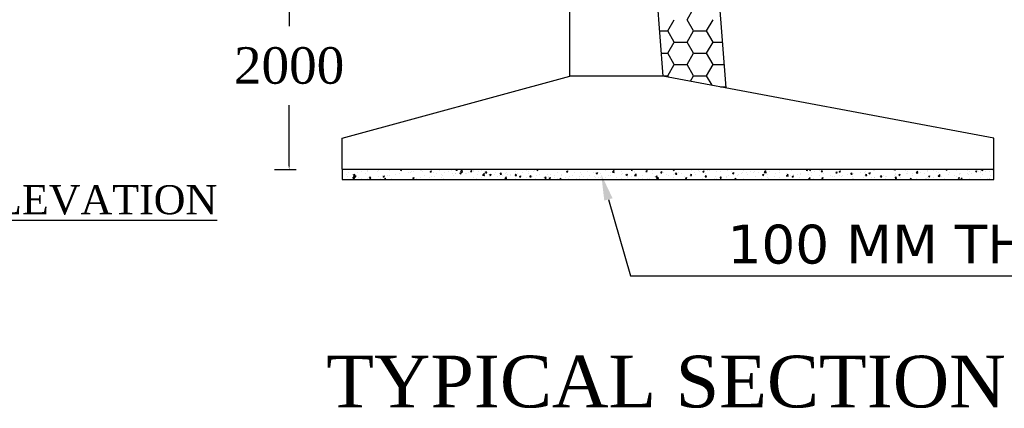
# Model space of a CAD drawing. Header units: millimetres. Extents: x 103078 to 9205504, y -104267 to 3479495.
# Tile 3 of 14: x 3811244 to 3828163, y 3337942 to 3344618. Entities that reach past the tile are written whole.
import ezdxf

# ---------------------------------------------------------------- set-up
doc = ezdxf.new("R2010")
doc.units = ezdxf.units.MM
doc.header["$LTSCALE"] = 500
doc.header["$MEASUREMENT"] = 0
doc.styles.get("Standard").update_dxf_attribs({"font": 'times.ttf'})

msp = doc.modelspace()

# ---------------------------------------------------------------- linework, layer by layer
at = {"color": 0, "linetype": 'Continuous', "lineweight": -2}
for p, q in [((3820695.5, 3343649.3), (3820695.5, 3357339.5)), ((3821228.9, 3357339.5), (3822295.7, 3343649.3)), ((3822295.7, 3357339.5), (3823378.3, 3343446.3)), ((3815873.4, 3345544.3), (3815873.4, 3344504.2)), ((3822712.9, 3344618.2), (3822824.1, 3344810.6)), ((3822379.6, 3344425.7), (3822490.7, 3344618.2)), ((3822824.1, 3344425.7), (3822712.9, 3344618.2)), ((3823046.3, 3344425.7), (3823157.4, 3344618.2)), ((3822235.2, 3344425.7), (3822379.6, 3344425.7)), ((3822490.7, 3344233.2), (3822379.6, 3344425.7)), ((3822712.9, 3344233.2), (3822824.1, 3344425.7)), ((3822824.1, 3344425.7), (3823046.3, 3344425.7)), ((3823157.4, 3344233.2), (3823046.3, 3344425.7)), ((3822379.6, 3344040.8), (3822490.7, 3344233.2)), ((3822490.7, 3344233.2), (3822712.9, 3344233.2)), ((3822824.1, 3344040.8), (3822712.9, 3344233.2)), ((3823046.3, 3344040.8), (3823157.4, 3344233.2)), ((3823157.4, 3344233.2), (3823317, 3344233.2)), ((3822265.2, 3344040.8), (3822379.6, 3344040.8)), ((3822490.7, 3343848.3), (3822379.6, 3344040.8)), ((3822712.9, 3343848.3), (3822824.1, 3344040.8)), ((3822824.1, 3344040.8), (3823046.3, 3344040.8)), ((3823157.4, 3343848.3), (3823046.3, 3344040.8)), ((3822379.6, 3343655.8), (3822490.7, 3343848.3)), ((3822490.7, 3343848.3), (3822712.9, 3343848.3)), ((3822824.1, 3343655.8), (3822712.9, 3343848.3)), ((3823046.3, 3343655.8), (3823157.4, 3343848.3)), ((3823157.4, 3343848.3), (3823346.9, 3343848.3)), ((3816784.1, 3342582.6), (3820695.5, 3343649.3)), ((3822295.7, 3343649.3), (3820695.5, 3343649.3)), ((3822295.2, 3343655.8), (3822379.6, 3343655.8)), ((3827985.1, 3342582.6), (3822295.7, 3343649.3)), ((3822394, 3343630.9), (3822379.6, 3343655.8)), ((3822769.1, 3343560.6), (3822824.1, 3343655.8)), ((3822824.1, 3343655.8), (3823046.3, 3343655.8)), ((3823141.6, 3343490.7), (3823046.3, 3343655.8)), ((3823287.5, 3343463.4), (3823376.9, 3343463.4)), ((3815873.4, 3342110), (3815873.4, 3343150.1)), ((3816784.1, 3342049.2), (3816784.1, 3342582.6)), ((3827985.1, 3342049.2), (3827985.1, 3342582.6)), ((3815622.1, 3342041.9), (3815993.1, 3342041.9)), ((3815885.6, 3342049.2), (3815885.6, 3342049.2)), ((3816784.1, 3342049.2), (3816784.1, 3341871.4)), ((3816784.1, 3342049.2), (3827985.1, 3342049.2)), ((3816865.6, 3341964.9), (3816865.6, 3341964.9)), ((3816876.7, 3341919), (3816876.7, 3341919)), ((3816900.1, 3341985.2), (3816900.1, 3341985.2)), ((3816968, 3341895.5), (3816999.6, 3341890.6)), ((3816970.8, 3341898.5), (3816998.5, 3341927.3)), ((3816974.9, 3341939.9), (3816974.9, 3341939.9)), ((3816976.4, 3341952.8), (3817001.3, 3341962.3)), ((3816976.4, 3341952.8), (3816994.1, 3341940.8)), ((3816994, 3341940.8), (3817001.2, 3341962.3)), ((3816999.6, 3341890.7), (3816995.6, 3341924.5)), ((3817001.2, 3341921), (3817018.4, 3341941.4)), ((3817001.2, 3341921), (3817022.5, 3341919.1)), ((3817022.4, 3341919), (3817018.3, 3341941.3)), ((3817048.2, 3341990), (3817048.2, 3341990)), ((3817066.5, 3341911), (3817066.5, 3341911)), ((3817124.7, 3342014.7), (3817124.7, 3342014.7)), ((3817182.3, 3341975.5), (3817182.3, 3341975.5)), ((3817212.2, 3342044), (3817212.2, 3342044)), ((3817213.7, 3342026.4), (3817213.7, 3342026.4)), ((3817223.5, 3341894.4), (3817223.5, 3341894.4)), ((3817227.8, 3342012.7), (3817227.8, 3342012.7)), ((3817254.8, 3341903.9), (3817254.8, 3341903.9)), ((3817256.3, 3341898.6), (3817273.4, 3341919.1)), ((3817256.3, 3341903), (3817256.3, 3341903)), ((3817256.3, 3341898.6), (3817277.5, 3341896.8)), ((3817277.5, 3341896.7), (3817273.4, 3341919)), ((3817348.4, 3342044.2), (3817348.4, 3342044.2)), ((3817389.7, 3342011.1), (3817389.7, 3342011.1)), ((3817402, 3342036), (3817402, 3342036)), ((3817408.2, 3341921), (3817408.2, 3341921)), ((3817412.5, 3342039.4), (3817412.5, 3342039.4)), ((3817446.2, 3341895), (3817446.2, 3341895)), ((3817479.4, 3341933.5), (3817479.4, 3341933.5)), ((3817487.4, 3341924.3), (3817512.3, 3341933.8)), ((3817487.4, 3341924.3), (3817505.1, 3341912.4)), ((3817505, 3341912.4), (3817512.3, 3341933.8)), ((3817511.3, 3341876.3), (3817528.5, 3341896.8)), ((3817532.5, 3341874.4), (3817528.4, 3341896.7)), ((3817568.4, 3341945.2), (3817568.4, 3341945.2)), ((3817590.7, 3341946), (3817590.7, 3341946)), ((3817591.9, 3342027.9), (3817591.9, 3342027.9)), ((3817597, 3342046.7), (3817597, 3342046.7)), ((3817703.1, 3341962.9), (3817703.1, 3341962.9)), ((3817770.3, 3341968.8), (3817770.3, 3341968.8)), ((3817781.7, 3342019.9), (3817781.7, 3342019.9)), ((3817786.2, 3342039), (3817811.1, 3342048.5)), ((3817786.2, 3342039), (3817803.9, 3342027)), ((3817803.8, 3342027), (3817811, 3342048.5)), ((3817927.7, 3341992.5), (3817927.7, 3341992.5)), ((3817955, 3341995.5), (3817955, 3341995.5)), ((3817971.5, 3342011.9), (3817971.5, 3342011.9)), ((3817997.1, 3341905.7), (3817997.1, 3341905.7)), ((3817998.4, 3341895.8), (3818023.3, 3341905.4)), ((3817998.4, 3341895.8), (3818016.1, 3341883.9)), ((3818016.1, 3341883.9), (3818023.3, 3341905.4)), ((3818016.7, 3342004.2), (3818016.7, 3342004.2)), ((3818133.3, 3341902.1), (3818133.3, 3341902.1)), ((3818137.6, 3342020.5), (3818137.6, 3342020.5)), ((3818151.4, 3342022), (3818151.4, 3342022)), ((3818161.3, 3342003.9), (3818161.3, 3342003.9)), ((3818204.5, 3341941.3), (3818204.5, 3341941.3)), ((3818276.2, 3342043.6), (3818276.2, 3342043.6)), ((3818282.4, 3341911.3), (3818282.4, 3341911.3)), ((3818297.2, 3342010.5), (3818322.1, 3342020.1)), ((3818297.2, 3342010.5), (3818314.9, 3341998.6)), ((3818312.9, 3341924.9), (3818312.9, 3341924.9)), ((3818314.8, 3341998.6), (3818322.1, 3342020.1)), ((3818317.2, 3342043.3), (3818317.2, 3342043.3)), ((3818351.2, 3341995.9), (3818351.2, 3341995.9)), ((3818371.4, 3341923), (3818371.4, 3341923)), ((3818411.9, 3341976.9), (3818411.9, 3341976.9)), ((3818466, 3342035.6), (3818466, 3342035.6)), ((3818497.1, 3341898.8), (3818497.1, 3341898.8)), ((3818497.6, 3341951.6), (3818497.6, 3341951.6)), ((3818506.1, 3341940.7), (3818506.1, 3341940.7)), ((3818541, 3341987.8), (3818541, 3341987.8)), ((3818619.2, 3342012.5), (3818619.2, 3342012.5)), ((3818655.8, 3342027.6), (3818655.8, 3342027.6)), ((3818680.1, 3341976.6), (3818680.1, 3341976.6)), ((3818704.4, 3341934.4), (3818704.4, 3341934.4)), ((3818730.7, 3341970.3), (3818730.7, 3341970.3)), ((3818730.8, 3341979.8), (3818730.8, 3341979.8)), ((3818737.2, 3342032.2), (3818751.5, 3342049.2)), ((3818737.2, 3342032.2), (3818758.5, 3342030.4)), ((3818758.4, 3342030.3), (3818755, 3342049.2)), ((3818808.2, 3341982), (3818833.1, 3341991.6)), ((3818808.2, 3341982), (3818825.9, 3341970.1)), ((3818818.3, 3342006.5), (3818850, 3342001.6)), ((3818819.7, 3341982), (3818819.7, 3341982)), ((3818821.1, 3342009.4), (3818848.8, 3342038.3)), ((3818825.9, 3341970.1), (3818833.1, 3341991.6)), ((3818826.6, 3342048.1), (3818826.6, 3342048.1)), ((3818845.6, 3342019.6), (3818845.6, 3342019.6)), ((3818849.9, 3342001.6), (3818846, 3342035.4)), ((3818859.8, 3341999.4), (3818859.8, 3341999.4)), ((3818911.8, 3341970), (3818911.8, 3341970)), ((3818920.6, 3341971.8), (3818920.6, 3341971.8)), ((3818954.3, 3341999.7), (3818954.3, 3341999.7)), ((3818992.3, 3342009.9), (3819009.4, 3342030.3)), ((3818992.3, 3342009.9), (3819013.5, 3342008.1)), ((3819013.5, 3342008), (3819009.4, 3342030.3)), ((3819035.5, 3342011.5), (3819035.5, 3342011.5)), ((3819040.1, 3341907.7), (3819040.1, 3341907.7)), ((3819044.4, 3342026), (3819044.4, 3342026)), ((3819085.4, 3341889), (3819085.4, 3341889)), ((3819110.4, 3341963.8), (3819110.4, 3341963.8)), ((3819119.2, 3342005.6), (3819119.2, 3342005.6)), ((3819174.4, 3341900.8), (3819174.4, 3341900.8)), ((3819178.9, 3342029.3), (3819178.9, 3342029.3)), ((3819197.8, 3341947.6), (3819229.5, 3341942.7)), ((3819200.6, 3341950.6), (3819228.3, 3341979.4)), ((3819222.7, 3341932.7), (3819222.7, 3341932.7)), ((3819225.3, 3342003.5), (3819225.3, 3342003.5)), ((3819229.4, 3341942.8), (3819225.5, 3341976.6)), ((3819247.3, 3341987.6), (3819264.5, 3342008)), ((3819247.3, 3341987.6), (3819268.6, 3341985.7)), ((3819268.5, 3341985.7), (3819264.4, 3342008)), ((3819267.9, 3342041), (3819267.9, 3342041)), ((3819300.3, 3341955.8), (3819300.3, 3341955.8)), ((3819309.1, 3341918.5), (3819309.1, 3341918.5)), ((3819319.3, 3341953.5), (3819344.2, 3341963.1)), ((3819319.3, 3341953.5), (3819337, 3341941.6)), ((3819326.6, 3342041.2), (3819326.6, 3342041.2)), ((3819336.9, 3341941.6), (3819344.1, 3341963.1)), ((3819402.3, 3341955.5), (3819402.3, 3341955.5)), ((3819415.1, 3341995.5), (3819415.1, 3341995.5)), ((3819462.4, 3341916.8), (3819462.4, 3341916.8)), ((3819490.1, 3341947.7), (3819490.1, 3341947.7)), ((3819502.4, 3341965.3), (3819519.5, 3341985.7)), ((3819502.4, 3341965.3), (3819523.6, 3341963.4)), ((3819523.6, 3341963.4), (3819519.5, 3341985.7)), ((3819533.6, 3341948.1), (3819533.6, 3341948.1)), ((3819577.3, 3341888.8), (3819609, 3341883.9)), ((3819580.1, 3341891.7), (3819607.8, 3341920.6)), ((3819587, 3341982.1), (3819587, 3341982.1)), ((3819604.9, 3341987.5), (3819604.9, 3341987.5)), ((3819608.9, 3341883.9), (3819605, 3341917.7)), ((3819622.7, 3341959.8), (3819622.7, 3341959.8)), ((3819669.7, 3341952.4), (3819669.7, 3341952.4)), ((3819679.9, 3341939.7), (3819679.9, 3341939.7)), ((3819757.3, 3341977.5), (3819757.3, 3341977.5)), ((3819757.4, 3341943), (3819774.6, 3341963.4)), ((3819757.4, 3341943), (3819778.7, 3341941.1)), ((3819765.2, 3341888.8), (3819765.2, 3341888.8)), ((3819769.6, 3342007.2), (3819769.6, 3342007.2)), ((3819778.6, 3341941.1), (3819774.5, 3341963.3)), ((3819794.7, 3341979.5), (3819794.7, 3341979.5)), ((3819830.3, 3341925.1), (3819855.2, 3341934.6)), ((3819830.3, 3341925.1), (3819848, 3341913.1)), ((3819847.9, 3341913.1), (3819855.1, 3341934.6)), ((3819869.7, 3341931.7), (3819869.7, 3341931.7)), ((3819877.1, 3341988), (3819877.1, 3341988)), ((3819944.8, 3341911.5), (3819944.8, 3341911.5)), ((3819949.2, 3342029.9), (3819949.2, 3342029.9)), ((3819981.9, 3342007.1), (3819981.9, 3342007.1)), ((3819984.6, 3341971.4), (3819984.6, 3341971.4)), ((3820012.5, 3341920.7), (3820029.6, 3341941.1)), ((3820012.5, 3341920.7), (3820033.7, 3341918.8)), ((3820033.7, 3341918.7), (3820029.6, 3341941)), ((3820059.5, 3341923.7), (3820059.5, 3341923.7)), ((3820070.9, 3342018.8), (3820070.9, 3342018.8)), ((3820084.5, 3342023.6), (3820084.5, 3342023.6)), ((3820112, 3341896.3), (3820112, 3341896.3)), ((3820129.1, 3342039.8), (3820153.6, 3342049.2)), ((3820129.1, 3342039.8), (3820146.8, 3342027.8)), ((3820129.5, 3341938.2), (3820129.5, 3341938.2)), ((3820146.7, 3342027.8), (3820153.9, 3342049.2)), ((3820174.4, 3341963.4), (3820174.4, 3341963.4)), ((3820205.6, 3342036.5), (3820205.6, 3342036.5)), ((3820249.4, 3341915.7), (3820249.4, 3341915.7)), ((3820267.5, 3341898.3), (3820284.7, 3341918.8)), ((3820267.5, 3341898.3), (3820288.8, 3341896.5)), ((3820288.7, 3341896.4), (3820284.6, 3341918.7)), ((3820312.1, 3341963.2), (3820312.1, 3341963.2)), ((3820336.6, 3341925.8), (3820336.6, 3341925.8)), ((3820341.3, 3341896.6), (3820366.2, 3341906.1)), ((3820341.3, 3341896.6), (3820359, 3341884.7)), ((3820359, 3341884.7), (3820366.2, 3341906.1)), ((3820364.2, 3341955.4), (3820364.2, 3341955.4)), ((3820425.6, 3341937.6), (3820425.6, 3341937.6)), ((3820439.2, 3341907.6), (3820439.2, 3341907.6)), ((3820491.7, 3341986), (3820491.7, 3341986)), ((3820522.6, 3341876), (3820539.7, 3341896.5)), ((3820543.8, 3341874.1), (3820539.7, 3341896.4)), ((3820554, 3341947.4), (3820554, 3341947.4)), ((3820560.3, 3341955.3), (3820560.3, 3341955.3)), ((3820629, 3341899.6), (3820629, 3341899.6)), ((3820640.1, 3342011.3), (3820665, 3342020.8)), ((3820640.1, 3342011.3), (3820657.8, 3341999.3)), ((3820657.7, 3341999.3), (3820664.9, 3342020.8)), ((3820672.1, 3341894.3), (3820672.1, 3341894.3)), ((3820676.4, 3342012.7), (3820676.4, 3342012.7)), ((3820691.9, 3341918.2), (3820691.9, 3341918.2)), ((3820743.9, 3341939.4), (3820743.9, 3341939.4)), ((3820784.9, 3341984.9), (3820784.9, 3341984.9)), ((3820818.8, 3341891.6), (3820818.8, 3341891.6)), ((3820854.7, 3341919.3), (3820854.7, 3341919.3)), ((3820859, 3342037.7), (3820859, 3342037.7)), ((3820873.9, 3341996.6), (3820873.9, 3341996.6)), ((3820899.3, 3341953.8), (3820899.3, 3341953.8)), ((3820933.7, 3341931.3), (3820933.7, 3341931.3)), ((3821008.6, 3342014.3), (3821008.6, 3342014.3)), ((3821034.3, 3341942.1), (3821034.3, 3341942.1)), ((3821106.7, 3341989.4), (3821106.7, 3341989.4)), ((3821123.5, 3341923.3), (3821123.5, 3341923.3)), ((3821139.6, 3341903.6), (3821139.6, 3341903.6)), ((3821151.1, 3341982.8), (3821176, 3341992.4)), ((3821151.1, 3341982.8), (3821168.8, 3341970.9)), ((3821168.8, 3341970.9), (3821176, 3341992.4)), ((3821191.9, 3341911.3), (3821191.9, 3341911.3)), ((3821218.9, 3341968.8), (3821218.9, 3341968.8)), ((3821228.6, 3341915.3), (3821228.6, 3341915.3)), ((3821233.1, 3342043.9), (3821233.1, 3342043.9)), ((3821313.3, 3341915.3), (3821313.3, 3341915.3)), ((3821314, 3342025), (3821314, 3342025)), ((3821363.3, 3341933.1), (3821363.3, 3341933.1)), ((3821399.2, 3341946.9), (3821399.2, 3341946.9)), ((3821401.5, 3341993.8), (3821401.5, 3341993.8)), ((3821427.7, 3341999.7), (3821459.3, 3341994.8)), ((3821430.5, 3342002.7), (3821458.2, 3342031.5)), ((3821459.3, 3341994.9), (3821455.3, 3342028.7)), ((3821503.1, 3341907.3), (3821503.1, 3341907.3)), ((3821576.8, 3341898.2), (3821576.8, 3341898.2)), ((3821581.1, 3342016.6), (3821581.1, 3342016.6)), ((3821587.9, 3341962.6), (3821587.9, 3341962.6)), ((3821606.6, 3341982.5), (3821606.6, 3341982.5)), ((3821662.1, 3341954.3), (3821687, 3341963.9)), ((3821662.1, 3341954.3), (3821679.8, 3341942.4)), ((3821676.9, 3341974.4), (3821676.9, 3341974.4)), ((3821679.8, 3341942.4), (3821687, 3341963.9)), ((3821693, 3341899.3), (3821693, 3341899.3)), ((3821748.5, 3342031.9), (3821763, 3342049.2)), ((3821748.5, 3342031.9), (3821769.7, 3342030.1)), ((3821761.5, 3341924.8), (3821761.5, 3341924.8)), ((3821765.8, 3342043.2), (3821765.8, 3342043.2)), ((3821769.7, 3342030), (3821766.2, 3342049.2)), ((3821807.2, 3341940.9), (3821838.8, 3341936)), ((3821810, 3341943.8), (3821837.7, 3341972.7)), ((3821811.6, 3341992.1), (3821811.6, 3341992.1)), ((3821814, 3342018.1), (3821814, 3342018.1)), ((3821838.8, 3341936), (3821834.8, 3341969.8)), ((3821882.8, 3341891.2), (3821882.8, 3341891.2)), ((3821944.1, 3341949.9), (3821944.1, 3341949.9)), ((3821949.8, 3341893.6), (3821949.8, 3341893.6)), ((3822003.5, 3342009.6), (3822020.7, 3342030)), ((3822003.5, 3342009.6), (3822024.8, 3342007.8)), ((3822024.7, 3342007.7), (3822020.6, 3342030)), ((3822031.6, 3341893.1), (3822031.6, 3341893.1)), ((3822036.1, 3342021.7), (3822036.1, 3342021.7)), ((3822123.7, 3341972.6), (3822123.7, 3341972.6)), ((3822125.1, 3342033.4), (3822125.1, 3342033.4)), ((3822157.2, 3341929.2), (3822157.2, 3341929.2)), ((3822166.3, 3341910.9), (3822166.3, 3341910.9)), ((3822173.2, 3341925.8), (3822198.1, 3341935.4)), ((3822173.2, 3341925.8), (3822190.9, 3341913.9)), ((3822189.5, 3341885), (3822217.2, 3341913.8)), ((3822190.8, 3341913.9), (3822198, 3341935.4)), ((3822218.3, 3341877.2), (3822214.3, 3341910.9)), ((3822258.6, 3341987.3), (3822275.7, 3342007.7)), ((3822258.6, 3341987.3), (3822279.8, 3341985.4)), ((3822279.8, 3341985.4), (3822275.7, 3342007.7)), ((3822308.4, 3341999.3), (3822308.4, 3341999.3)), ((3822364.5, 3341964.8), (3822364.5, 3341964.8)), ((3822390.8, 3341940.4), (3822390.8, 3341940.4)), ((3822471.9, 3342040.5), (3822494.5, 3342049.2)), ((3822471.9, 3342040.5), (3822489.6, 3342028.6)), ((3822479.9, 3341952.1), (3822479.9, 3341952.1)), ((3822486.6, 3341906), (3822486.6, 3341906)), ((3822489.6, 3342028.6), (3822496.5, 3342049.2)), ((3822490.9, 3342024.3), (3822490.9, 3342024.3)), ((3822513.6, 3341965), (3822530.8, 3341985.4)), ((3822513.6, 3341965), (3822534.9, 3341963.1)), ((3822521.5, 3342048.9), (3822521.5, 3342048.9)), ((3822534.8, 3341963.1), (3822530.7, 3341985.4)), ((3822571.9, 3342000.4), (3822571.9, 3342000.4)), ((3822614.5, 3341969.9), (3822614.5, 3341969.9)), ((3822666.2, 3341928.7), (3822666.2, 3341928.7)), ((3822670.5, 3342047.1), (3822670.5, 3342047.1)), ((3822684.2, 3341897.4), (3822709.1, 3341906.9)), ((3822684.2, 3341897.4), (3822701.9, 3341885.4)), ((3822701.8, 3341885.4), (3822709, 3341906.9)), ((3822711.3, 3342040.9), (3822711.3, 3342040.9)), ((3822768.7, 3341942.7), (3822785.8, 3341963.1)), ((3822768.7, 3341942.7), (3822789.9, 3341940.8)), ((3822779.3, 3342036), (3822779.3, 3342036)), ((3822789.9, 3341940.8), (3822785.8, 3341963)), ((3822839.1, 3341999.4), (3822839.1, 3341999.4)), ((3822850.9, 3341955.4), (3822850.9, 3341955.4)), ((3822901.1, 3342032.8), (3822901.1, 3342032.8)), ((3822928.1, 3342011.2), (3822928.1, 3342011.2)), ((3822969.3, 3341888.6), (3822969.3, 3341888.6)), ((3822983, 3342012), (3823007.9, 3342021.6)), ((3822983, 3342012), (3823000.7, 3342000.1)), ((3823000.6, 3342000.1), (3823007.8, 3342021.6)), ((3823023.7, 3341920.4), (3823040.9, 3341940.8)), ((3823023.7, 3341920.4), (3823045, 3341918.5)), ((3823033.5, 3341980.4), (3823033.5, 3341980.4)), ((3823044.9, 3341918.4), (3823040.8, 3341940.7)), ((3823062.8, 3342028.9), (3823062.8, 3342028.9)), ((3823091, 3342024.8), (3823091, 3342024.8)), ((3823179.4, 3341895.1), (3823179.4, 3341895.1)), ((3823193.8, 3341918.2), (3823193.8, 3341918.2)), ((3823213.1, 3342003.2), (3823213.1, 3342003.2)), ((3823278.8, 3341898), (3823295.9, 3341918.5)), ((3823278.8, 3341898), (3823300, 3341896.2)), ((3823280.8, 3342016.8), (3823280.8, 3342016.8)), ((3823282.8, 3341929.9), (3823282.8, 3341929.9)), ((3823300, 3341896.1), (3823295.9, 3341918.4)), ((3823386.7, 3341930.7), (3823386.7, 3341930.7)), ((3823393.5, 3341911.5), (3823393.5, 3341911.5)), ((3823397.8, 3342029.9), (3823397.8, 3342029.9)), ((3823417.5, 3341947.7), (3823417.5, 3341947.7)), ((3823470.6, 3342008.8), (3823470.6, 3342008.8)), ((3823494, 3341983.6), (3823518.9, 3341993.1)), ((3823494, 3341983.6), (3823511.7, 3341971.6)), ((3823511.6, 3341971.6), (3823518.8, 3341993.1)), ((3823533.8, 3341875.7), (3823551, 3341896.2)), ((3823555, 3341873.8), (3823550.9, 3341896.1)), ((3823576, 3341936.5), (3823576, 3341936.5)), ((3823594.1, 3341966.2), (3823594.1, 3341966.2)), ((3823642.1, 3341977.2), (3823642.1, 3341977.2)), ((3823660.4, 3342000.8), (3823660.4, 3342000.8)), ((3823674.7, 3342049.2), (3823689.2, 3342046.9)), ((3823689.1, 3342047), (3823688.9, 3342049.2)), ((3823731.1, 3341988.9), (3823731.1, 3341988.9)), ((3823755.6, 3341959.3), (3823755.6, 3341959.3)), ((3823801.5, 3342001.8), (3823801.5, 3342001.8)), ((3823850.2, 3341992.7), (3823850.2, 3341992.7)), ((3823865.8, 3342006.7), (3823865.8, 3342006.7)), ((3823886.7, 3341923.8), (3823886.7, 3341923.8)), ((3823940.3, 3341985.9), (3823940.3, 3341985.9)), ((3823996.8, 3341896), (3823996.8, 3341896)), ((3824005, 3341955.1), (3824029.9, 3341964.6)), ((3824005, 3341955.1), (3824022.7, 3341943.2)), ((3824008.9, 3342037.4), (3824008.9, 3342037.4)), ((3824022.7, 3341943.2), (3824029.9, 3341964.6)), ((3824037, 3341993), (3824068.7, 3341988.1)), ((3824039.8, 3341995.9), (3824067.5, 3342024.8)), ((3824040.1, 3341984.7), (3824040.1, 3341984.7)), ((3824068.6, 3341988.1), (3824064.7, 3342021.9)), ((3824085.8, 3341907.7), (3824085.8, 3341907.7)), ((3824090.3, 3342036.2), (3824090.3, 3342036.2)), ((3824094.1, 3341959.4), (3824094.1, 3341959.4)), ((3824118.6, 3341892.6), (3824118.6, 3341892.6)), ((3824122.9, 3342011), (3824122.9, 3342011)), ((3824179.4, 3342048), (3824179.4, 3342048)), ((3824220.5, 3341925.4), (3824220.5, 3341925.4)), ((3824229.9, 3341976.7), (3824229.9, 3341976.7)), ((3824298.2, 3341915.4), (3824298.2, 3341915.4)), ((3824301.4, 3341995), (3824301.4, 3341995)), ((3824302.5, 3342033.7), (3824302.5, 3342033.7)), ((3824416.5, 3341934.1), (3824448.2, 3341929.2)), ((3824419.3, 3341937.1), (3824447, 3341965.9)), ((3824419.7, 3341968.7), (3824419.7, 3341968.7)), ((3824448.1, 3341929.3), (3824444.2, 3341963)), ((3824445.1, 3341955), (3824445.1, 3341955)), ((3824482.9, 3341942), (3824482.9, 3341942)), ((3824508.8, 3342030.6), (3824508.8, 3342030.6)), ((3824516.1, 3341926.6), (3824541, 3341936.2)), ((3824516.1, 3341926.6), (3824533.7, 3341914.7)), ((3824533.7, 3341914.7), (3824540.9, 3341936.2)), ((3824534.1, 3341966.7), (3824534.1, 3341966.7)), ((3824609.5, 3341960.7), (3824609.5, 3341960.7)), ((3824644.6, 3341906.1), (3824644.6, 3341906.1)), ((3824665.4, 3341967.1), (3824665.4, 3341967.1)), ((3824668.8, 3341984.5), (3824668.8, 3341984.5)), ((3824759.7, 3342031.6), (3824774.5, 3342049.2)), ((3824759.7, 3342031.6), (3824781, 3342029.8)), ((3824780.9, 3342029.7), (3824777.4, 3342049.2)), ((3824798.8, 3341878.2), (3824826.5, 3341907.1)), ((3824799.3, 3341952.6), (3824799.3, 3341952.6)), ((3824814.8, 3342041.3), (3824835.4, 3342049.2)), ((3824814.8, 3342041.3), (3824832.5, 3342029.4)), ((3824827.5, 3341871.4), (3824823.7, 3341904.2)), ((3824832.5, 3342029.4), (3824839.1, 3342049.2)), ((3824845.1, 3341989.8), (3824845.1, 3341989.8)), ((3824852, 3341941.7), (3824852, 3341941.7)), ((3824893.3, 3342014), (3824893.3, 3342014)), ((3824982.3, 3342025.7), (3824982.3, 3342025.7)), ((3824989.2, 3341944.6), (3824989.2, 3341944.6)), ((3825014.8, 3342009.3), (3825031.9, 3342029.7)), ((3825014.8, 3342009.3), (3825036, 3342007.5)), ((3825023.5, 3341903.2), (3825023.5, 3341903.2)), ((3825025.4, 3341898.1), (3825025.4, 3341898.1)), ((3825027.1, 3341898.1), (3825052, 3341907.7)), ((3825027.1, 3341898.1), (3825044.8, 3341886.2)), ((3825029.7, 3342016.5), (3825029.7, 3342016.5)), ((3825036, 3342007.4), (3825031.9, 3342029.7)), ((3825044.7, 3341886.2), (3825051.9, 3341907.7)), ((3825059.4, 3341977.3), (3825059.4, 3341977.3)), ((3825117, 3342043.5), (3825117, 3342043.5)), ((3825179, 3341936.6), (3825179, 3341936.6)), ((3825208, 3341923.2), (3825208, 3341923.2)), ((3825212.3, 3342041.5), (3825212.3, 3342041.5)), ((3825248, 3341932.8), (3825248, 3341932.8)), ((3825266.7, 3342012.9), (3825266.7, 3342012.9)), ((3825269.8, 3341987), (3825287, 3342007.4)), ((3825269.8, 3341987), (3825291.1, 3341985.1)), ((3825291, 3341985.1), (3825286.9, 3342007.4)), ((3825325.9, 3342012.8), (3825350.8, 3342022.4)), ((3825325.9, 3342012.8), (3825343.5, 3342000.9)), ((3825337.1, 3341944.5), (3825337.1, 3341944.5)), ((3825343.5, 3342000.9), (3825350.7, 3342022.4)), ((3825368.8, 3341928.6), (3825368.8, 3341928.6)), ((3825387.6, 3341945.9), (3825387.6, 3341945.9)), ((3825471.7, 3341962.2), (3825471.7, 3341962.2)), ((3825474.1, 3342048.5), (3825474.1, 3342048.5)), ((3825524.9, 3341964.7), (3825542, 3341985.1)), ((3825524.9, 3341964.7), (3825546.1, 3341962.8)), ((3825546.1, 3341962.8), (3825542, 3341985.1)), ((3825558.6, 3341920.6), (3825558.6, 3341920.6)), ((3825572.3, 3341972.6), (3825572.3, 3341972.6)), ((3825696.3, 3341991.8), (3825696.3, 3341991.8)), ((3825748.4, 3341912.5), (3825748.4, 3341912.5)), ((3825754.9, 3341997.6), (3825754.9, 3341997.6)), ((3825779.9, 3341942.4), (3825797.1, 3341962.8)), ((3825779.9, 3341942.4), (3825801.2, 3341940.5)), ((3825785.3, 3342003.5), (3825785.3, 3342003.5)), ((3825801.1, 3341940.5), (3825797, 3341962.8)), ((3825836.9, 3341984.3), (3825861.8, 3341993.9)), ((3825836.9, 3341984.3), (3825854.6, 3341972.4)), ((3825854.5, 3341972.4), (3825861.7, 3341993.9)), ((3825874.2, 3341907.5), (3825874.2, 3341907.5)), ((3825894.2, 3342045.5), (3825894.2, 3342045.5)), ((3825920, 3342021.2), (3825920, 3342021.2)), ((3825930.1, 3341902), (3825930.1, 3341902)), ((3825934.5, 3342020.4), (3825934.5, 3342020.4)), ((3825938.3, 3341904.5), (3825938.3, 3341904.5)), ((3826035, 3341920.1), (3826052.1, 3341940.5)), ((3826035, 3341920.1), (3826056.2, 3341918.2)), ((3826051, 3341910.6), (3826051, 3341910.6)), ((3826056.2, 3341918.1), (3826052.1, 3341940.4)), ((3826081.5, 3341943.1), (3826081.5, 3341943.1)), ((3826084, 3342037.5), (3826084, 3342037.5)), ((3826114.8, 3341928.7), (3826114.8, 3341928.7)), ((3826119.2, 3342047), (3826119.2, 3342047)), ((3826128.1, 3341896.5), (3826128.1, 3341896.5)), ((3826140, 3341922.3), (3826140, 3341922.3)), ((3826266.9, 3342045.1), (3826298.5, 3342040.2)), ((3826269.7, 3342048), (3826270.8, 3342049.2)), ((3826273.8, 3342029.5), (3826273.8, 3342029.5)), ((3826274.7, 3341940), (3826274.7, 3341940)), ((3826288.9, 3341978.7), (3826288.9, 3341978.7)), ((3826290, 3341897.7), (3826307.2, 3341918.2)), ((3826290, 3341897.8), (3826311.3, 3341895.9)), ((3826298.5, 3342040.2), (3826297.4, 3342049.2)), ((3826297.4, 3341953.7), (3826297.4, 3341953.7)), ((3826311.2, 3341895.8), (3826307.1, 3341918.1)), ((3826317.9, 3341888.5), (3826317.9, 3341888.5)), ((3826347.9, 3341955.9), (3826372.8, 3341965.4)), ((3826347.9, 3341955.9), (3826365.6, 3341943.9)), ((3826365.5, 3341943.9), (3826372.7, 3341965.4)), ((3826374.1, 3341900.6), (3826374.1, 3341900.6)), ((3826463.6, 3342021.5), (3826463.6, 3342021.5)), ((3826477, 3341976.5), (3826477, 3341976.5)), ((3826496.3, 3342014.3), (3826496.3, 3342014.3)), ((3826499.3, 3341969.6), (3826499.3, 3341969.6)), ((3826545.1, 3341875.4), (3826562.2, 3341895.9)), ((3826566.3, 3341873.5), (3826562.2, 3341895.8)), ((3826581.5, 3341936.2), (3826581.5, 3341936.2)), ((3826588.3, 3341981.3), (3826588.3, 3341981.3)), ((3826646.4, 3341986.2), (3826678, 3341981.3)), ((3826649.2, 3341989.2), (3826676.9, 3342018)), ((3826653.4, 3342013.4), (3826653.4, 3342013.4)), ((3826661.7, 3342003.1), (3826661.7, 3342003.1)), ((3826678, 3341981.4), (3826674, 3342015.2)), ((3826723, 3341999), (3826723, 3341999)), ((3826788.9, 3341971.8), (3826788.9, 3341971.8)), ((3826840, 3341909.8), (3826840, 3341909.8)), ((3826843.3, 3342005.4), (3826843.3, 3342005.4)), ((3826844.3, 3342028.2), (3826844.3, 3342028.2)), ((3826858.9, 3341927.4), (3826883.8, 3341936.9)), ((3826858.9, 3341927.4), (3826876.6, 3341915.5)), ((3826876.6, 3341915.5), (3826883.8, 3341936.9)), ((3826943, 3341900.1), (3826943, 3341900.1)), ((3826947.6, 3342028.6), (3826947.6, 3342028.6)), ((3826958.1, 3342045.2), (3826958.1, 3342045.2)), ((3826996.3, 3342007.4), (3826996.3, 3342007.4)), ((3827019.6, 3341932.6), (3827019.6, 3341932.6)), ((3827025.9, 3341927.4), (3827057.5, 3341922.5)), ((3827028.7, 3341930.3), (3827056.4, 3341959.2)), ((3827033.1, 3341997.4), (3827033.1, 3341997.4)), ((3827036.6, 3342040.3), (3827036.6, 3342040.3)), ((3827057.5, 3341922.5), (3827053.5, 3341956.3)), ((3827077.7, 3341917.8), (3827077.7, 3341917.8)), ((3827147.9, 3342037.1), (3827147.9, 3342037.1)), ((3827157.7, 3342042.1), (3827176.2, 3342049.2)), ((3827157.7, 3342042.1), (3827175.4, 3342030.1)), ((3827175.3, 3342030.1), (3827181.7, 3342049.2)), ((3827203.6, 3342043), (3827203.6, 3342043)), ((3827204.3, 3341959.2), (3827204.3, 3341959.2)), ((3827222.9, 3341989.4), (3827222.9, 3341989.4)), ((3827302.3, 3341947.4), (3827302.3, 3341947.4)), ((3827337.8, 3342029.1), (3827337.8, 3342029.1)), ((3827339.4, 3341918.6), (3827339.4, 3341918.6)), ((3827370, 3341898.9), (3827394.9, 3341908.5)), ((3827370, 3341898.9), (3827387.6, 3341887)), ((3827386.8, 3341984.3), (3827386.8, 3341984.3)), ((3827387.6, 3341887), (3827394.8, 3341908.5)), ((3827391.3, 3341959.1), (3827391.3, 3341959.1)), ((3827408.2, 3341871.4), (3827435.9, 3341900.3)), ((3827412.7, 3341981.4), (3827412.7, 3341981.4)), ((3827436.1, 3341871.4), (3827433, 3341897.4)), ((3827526, 3341976.8), (3827526, 3341976.8)), ((3827527.6, 3342021.1), (3827527.6, 3342021.1)), ((3827546.8, 3341954.2), (3827546.8, 3341954.2)), ((3827562.1, 3341888.7), (3827562.1, 3341888.7)), ((3827566.4, 3342007), (3827566.4, 3342007)), ((3827602.6, 3341973.3), (3827602.6, 3341973.3)), ((3827668.7, 3342013.6), (3827693.6, 3342023.2)), ((3827668.7, 3342013.6), (3827686.4, 3342001.7)), ((3827686.4, 3342001.7), (3827693.6, 3342023.2)), ((3827717.4, 3342013.1), (3827717.4, 3342013.1)), ((3827746.8, 3341915.3), (3827746.8, 3341915.3)), ((3827750.5, 3342006.4), (3827750.5, 3342006.4)), ((3827751.1, 3342033.7), (3827751.1, 3342033.7)), ((3827754.2, 3341989.8), (3827754.2, 3341989.8)), ((3827771, 3342031.3), (3827786, 3342049.2)), ((3827771, 3342031.3), (3827792.2, 3342029.5)), ((3827792.2, 3342029.4), (3827788.5, 3342049.2)), ((3827792.4, 3341965.3), (3827792.4, 3341965.3)), ((3827839.6, 3342018.1), (3827839.6, 3342018.1)), ((3827880.7, 3341895.6), (3827880.7, 3341895.6)), ((3827907.2, 3342005.1), (3827907.2, 3342005.1)), ((3827929.4, 3341940.4), (3827929.4, 3341940.4)), ((3827961.6, 3342025.4), (3827961.6, 3342025.4)), ((3827974.2, 3342035.8), (3827974.2, 3342035.8)), ((3827982.2, 3341957.3), (3827982.2, 3341957.3)), ((3827985.1, 3341871.4), (3827985.1, 3342049.2)), ((3816784.1, 3341871.4), (3827985.1, 3341871.4)), ((3817031.2, 3341874.5), (3817031.2, 3341874.5)), ((3817043.9, 3341871.6), (3817043.9, 3341871.6)), ((3817120.2, 3341886.2), (3817120.2, 3341886.2)), ((3817511.3, 3341876.3), (3817532.6, 3341874.5)), ((3817636, 3341886.9), (3817636, 3341886.9)), ((3817781, 3341871.4), (3817783.5, 3341874.4)), ((3817784, 3341871.4), (3817783.5, 3341874.4)), ((3817825.8, 3341878.9), (3817825.8, 3341878.9)), ((3817950.7, 3341877.1), (3817950.7, 3341877.1)), ((3818057.8, 3341881.7), (3818057.8, 3341881.7)), ((3818520, 3341871.4), (3818534.4, 3341876.9)), ((3818532.5, 3341871.4), (3818534.3, 3341876.9)), ((3818855.4, 3341881), (3818855.4, 3341881)), ((3819255, 3341881.2), (3819255, 3341881.2)), ((3819977.4, 3341878.6), (3819977.4, 3341878.6)), ((3820484.5, 3341882.6), (3820484.5, 3341882.6)), ((3820522.6, 3341876), (3820543.8, 3341874.2)), ((3820792.5, 3341871.4), (3820794.8, 3341874.1)), ((3820795.2, 3341871.4), (3820794.7, 3341874.1)), ((3820860.9, 3341871.4), (3820877.2, 3341877.7)), ((3820875.1, 3341871.4), (3820877.2, 3341877.7)), ((3820915, 3341874.1), (3820915, 3341874.1)), ((3820984.5, 3341875.7), (3820984.5, 3341875.7)), ((3821008.6, 3341883.6), (3821008.6, 3341883.6)), ((3821198.5, 3341875.6), (3821198.5, 3341875.6)), ((3821397.2, 3341875.4), (3821397.2, 3341875.4)), ((3821942.6, 3341881.4), (3821942.6, 3341881.4)), ((3822072.6, 3341883.2), (3822072.6, 3341883.2)), ((3822186.7, 3341882), (3822218.3, 3341877.1)), ((3822262.4, 3341875.2), (3822262.4, 3341875.2)), ((3822304, 3341880.9), (3822304, 3341880.9)), ((3823201.8, 3341871.4), (3823220.1, 3341878.4)), ((3823208.8, 3341884.8), (3823208.8, 3341884.8)), ((3823217.7, 3341871.4), (3823220.1, 3341878.4)), ((3823533.8, 3341875.7), (3823555.1, 3341873.9)), ((3823679.3, 3341888.2), (3823679.3, 3341888.2)), ((3823804, 3341871.4), (3823806, 3341873.8)), ((3823806.4, 3341871.4), (3823806, 3341873.8)), ((3824796, 3341875.3), (3824821.1, 3341871.4)), ((3824799.8, 3341873.8), (3824799.8, 3341873.8)), ((3824840.7, 3341871.5), (3824840.7, 3341871.5)), ((3824888.8, 3341885.5), (3824888.8, 3341885.5)), ((3825542.6, 3341871.4), (3825563, 3341879.2)), ((3825560.3, 3341871.4), (3825562.9, 3341879.2)), ((3825666.8, 3341871.9), (3825666.8, 3341871.9)), ((3825750.5, 3341879.2), (3825750.5, 3341879.2)), ((3825826.5, 3341881), (3825826.5, 3341881)), ((3826507.7, 3341880.5), (3826507.7, 3341880.5)), ((3826545.1, 3341875.4), (3826566.3, 3341873.6)), ((3826657.4, 3341884.8), (3826657.4, 3341884.8)), ((3826697.6, 3341872.4), (3826697.6, 3341872.4)), ((3826815.5, 3341871.4), (3826817.3, 3341873.6)), ((3826817.6, 3341871.4), (3826817.2, 3341873.5)), ((3826854, 3341888.3), (3826854, 3341888.3)), ((3827132.1, 3341883), (3827132.1, 3341883)), ((3827746, 3341877.8), (3827746, 3341877.8)), ((3827883.5, 3341871.4), (3827905.9, 3341880)), ((3827902.9, 3341871.4), (3827905.8, 3341880)), ((3821741.7, 3340215.5), (3823247.2, 3340215.5))]:
    msp.add_line(p, q, dxfattribs=at)
for points in [[(3821360.4, 3341531.2), (3821741.7, 3340215.5)], [(3823247.2, 3340215.5), (3841648.5, 3340215.5)]]:
    msp.add_lwpolyline(points, dxfattribs=at)
for points in [[(3815863.3, 3342110), (3815883.6, 3342110), (3815873.4, 3342049.2)], [(3821289.2, 3341510.5), (3821236.6, 3341958.1), (3821431.5, 3341551.8)]]:
    msp.add_solid(points, dxfattribs=at)

# ---------------------------------------------------------------- texts
msp.add_text('%%UTYPICAL SECTION OF RETAINING WALL', height=888.975, dxfattribs=at).set_placement((3816511.8, 3337958))
for s, insert, char_height, attachment_point in [('\\A1;{\\H1.76471x;2000}', (3815873.4, 3343827.1), 355.588, 5), ('{\\LRL AS PER ELEVATION}', (3806477.4, 3341775.7), 500, 1), ('{\\fVerdana|b0|i0|c0|p34;100 MM THK. LEVELING COURSE (TYP.)}', (3823407.3, 3341096.7), 666.728, 1)]:
    msp.add_mtext(s, dxfattribs=dict(at, insert=insert, char_height=char_height, attachment_point=attachment_point))

doc.saveas('drawing.dxf')
